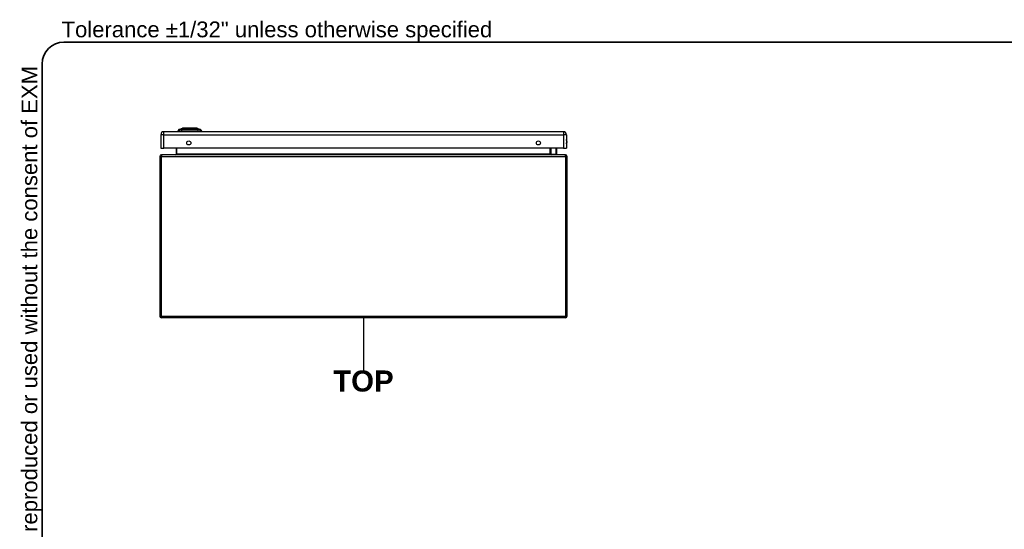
# Model space of a CAD drawing. Header units: inches. Extents: x 2 to 144, y 2 to 93.
# Tile 5 of 15: x 2 to 51, y 68 to 93. Entities that reach past the tile are written whole.
import ezdxf

# ---------------------------------------------------------------- set-up
doc = ezdxf.new("R2010")
doc.units = ezdxf.units.IN
doc.header["$LTSCALE"] = 8.616264
doc.header["$MEASUREMENT"] = 0
doc.linetypes.add('CHAIN', pattern=[0.7087, 0.4724, -0.0591, 0.1181, -0.0591])
doc.layers.get('0').update_dxf_attribs({"lineweight": 25})
for name, color, linetype, lineweight in [('Sketch Geometry(ANSI)', 7, 'Continuous', 25), ('Symbols(ANSI)', 7, 'Continuous', 25), ('Visible Edges(ANSI)', 7, 'Continuous', 25), ('Visible Tangent Edges(ANSI)', 7, 'Continuous', 25), ('Work Point(ANSI)', 7, 'Continuous', 25)]:
    doc.layers.add(name, color=color, linetype=linetype, lineweight=lineweight)
doc.styles.add('Current-ANSI', font='arial.ttf')
doc.styles.add('Dimension-ANSI', font='arialbd.ttf')

# ---------------------------------------------------------------- blocks, each defined once
blk = doc.blocks.new('TOP')
at = {"layer": 'Sketch Geometry(ANSI)'}
blk.add_line((0, 0.15), (0, -0.15), dxfattribs=at)
at = {"layer": 'Symbols(ANSI)', "color": 7, "insert": (0, -0.2119), "char_height": 0.12, "attachment_point": 5, "style": 'Dimension-ANSI'}
blk.add_mtext('\\fArial|b1|i0;TOP', dxfattribs=at)
blk = doc.blocks.new('Borders 1_EXM - B (Inch)')
at = {"layer": 'Sketch Geometry(ANSI)', "linetype": 'Continuous', "lineweight": 35}
for p, q in [((16.3979, 10.6915), (0.5229, 10.6915)), ((0.3979, 10.5665), (0.3979, 0.2545))]:
    blk.add_line(p, q, dxfattribs=at)
blk.add_arc((0.5229, 10.5665), 0.125, 90, 180, dxfattribs=at)
at = {"layer": 'Symbols(ANSI)', "color": 7, "insert": (0.5091, 10.6919), "char_height": 0.09, "attachment_point": 7, "style": 'Current-ANSI'}
blk.add_mtext('Tolerance ±1/32" unless otherwise specified', dxfattribs=at)
at = {"layer": 'Symbols(ANSI)', "color": 7, "insert": (0.3979, 5.4193), "char_height": 0.09, "attachment_point": 7, "rotation": 90, "style": 'Current-ANSI'}
blk.add_mtext('This drawing is confidential and must not be reproduced or used without the consent of EXM', dxfattribs=at)
at = {"layer": 'Symbols(ANSI)', "color": 7, "style": 'Current-ANSI'}
blk.add_attdef('FILENAME_AND_PATH_001', (5.9364, 10.7181), '', height=0.09, dxfattribs=at)

msp = doc.modelspace()

# ---------------------------------------------------------------- linework, layer by layer
at = {"layer": 'Visible Edges(ANSI)'}
for p, q in [((9.2589, 87.5748), (9.2589, 86.9207)), ((29.0329, 87.7208), (9.4049, 87.7208)), ((10.1605, 87.7366), (10.0924, 87.7366)), ((10.1521, 87.8234), (10.3261, 87.8911)), ((10.1605, 87.7366), (10.2712, 87.7366)), ((11.0948, 87.7366), (10.2712, 87.7366)), ((10.2834, 87.7326), (10.2834, 87.7208)), ((10.3903, 87.8963), (10.9757, 87.8963)), ((11.0399, 87.8911), (11.2139, 87.8234)), ((11.0669, 87.7208), (11.0669, 87.7326)), ((11.0948, 87.7366), (11.2056, 87.7366)), ((11.2736, 87.7366), (11.2056, 87.7366)), ((29.1789, 87.5748), (29.1789, 86.9207)), ((9.2589, 86.9207), (9.4049, 86.9207)), ((29.1265, 86.5862), (9.2925, 86.5862)), ((29.0329, 86.9207), (9.4049, 86.9207)), ((10.0217, 86.9207), (10.0217, 86.6172)), ((28.3973, 86.6172), (28.3973, 86.9207)), ((28.4427, 86.622), (28.4031, 86.6616)), ((28.4567, 86.6162), (28.6729, 86.6162)), ((28.6813, 86.9207), (28.6923, 86.8637)), ((28.6926, 86.86), (28.6926, 86.6359)), ((29.0329, 86.9207), (29.1789, 86.9207)), ((9.2085, 86.5022), (9.2085, 78.6694)), ((29.2106, 78.6694), (29.2106, 86.5022)), ((29.1265, 78.5854), (9.2925, 78.5854))]:
    msp.add_line(p, q, dxfattribs=at)
at = {"layer": 'Visible Edges(ANSI)', "flags": 128}
msp.add_lwpolyline([(11.0382, 87.8914), (11.0377, 87.8914), (11.0365, 87.8914), (11.0343, 87.8915), (11.0313, 87.8915), (11.0275, 87.8915), (11.0229, 87.8915), (11.0174, 87.8915), (11.0111, 87.8915), (11.0041, 87.8915), (10.9962, 87.8916), (10.9876, 87.8916), (10.9782, 87.8916), (10.9682, 87.8916), (10.9575, 87.8916), (10.9462, 87.8917), (10.9342, 87.8917), (10.9217, 87.8917), (10.9085, 87.8916), (10.8948, 87.8916), (10.8805, 87.8916), (10.8659, 87.8916), (10.8507, 87.8916), (10.8351, 87.8915), (10.8191, 87.8915), (10.8027, 87.8915), (10.7861, 87.8915), (10.7693, 87.8915), (10.7522, 87.8915), (10.7351, 87.8915), (10.7178, 87.8914), (10.7004, 87.8914), (10.6829, 87.8914), (10.6654, 87.8914), (10.648, 87.8914), (10.6306, 87.8915), (10.6134, 87.8915), (10.5965, 87.8915), (10.5797, 87.8915), (10.5631, 87.8915), (10.5468, 87.8915), (10.5308, 87.8915), (10.5151, 87.8916), (10.4999, 87.8916), (10.4852, 87.8916), (10.471, 87.8916), (10.4573, 87.8916), (10.4441, 87.8917), (10.4316, 87.8917), (10.4196, 87.8917), (10.4082, 87.8916), (10.3976, 87.8916), (10.3876, 87.8916), (10.3782, 87.8916), (10.3697, 87.8916), (10.3618, 87.8915), (10.3548, 87.8915), (10.3485, 87.8915), (10.3431, 87.8915), (10.3385, 87.8915), (10.3347, 87.8915), (10.3317, 87.8915), (10.3296, 87.8914), (10.3283, 87.8914), (10.3279, 87.8914)], dxfattribs=at)
at = {"layer": 'Visible Edges(ANSI)'}
for centre in [(10.634, 87.1708), (27.8038, 87.1708)]:
    msp.add_circle(centre, 0.1015, dxfattribs=at)
for centre, radius, start, end in [((9.4049, 87.5748), 0.146, 90, 180), ((10.2094, 87.7202), 0.1181, 119.72912, 172.0587), ((10.1557, 87.8143), 0.00984, 111.25051, 119.72912), ((10.2637, 87.7326), 0.0197, 0, 11.53696), ((10.3279, 87.8865), 0.00492, 90.20877, 111.25051), ((10.3903, 87.8845), 0.0118, 90, 143.3493), ((10.9757, 87.8845), 0.0118, 36.6507, 90), ((11.0382, 87.8865), 0.00492, 68.74949, 89.79123), ((11.0866, 87.7326), 0.0197, 168.46304, 180), ((11.2103, 87.8143), 0.00984, 60.27088, 68.74949), ((11.1566, 87.7202), 0.1181, 7.9413, 60.27088), ((29.0329, 87.5748), 0.146, 0, 90), ((29.0259, 87.2288), 0.1875, 324.68636, 35.31364), ((9.2925, 86.5022), 0.084, 90, 180), ((9.9907, 86.6172), 0.031, 270, 0), ((28.417, 86.6755), 0.0197, 180, 225), ((28.4283, 86.6172), 0.031, 180, 270), ((28.4567, 86.6359), 0.0197, 225, 270), ((28.6729, 86.6359), 0.0197, 270, 0), ((28.6729, 86.86), 0.0197, 0, 10.94089), ((29.1265, 86.5022), 0.084, 0, 90), ((9.2925, 78.6694), 0.084, 180, 270), ((29.1265, 78.6694), 0.084, 270, 0)]:
    msp.add_arc(centre, radius, start, end, dxfattribs=at)
at = {"layer": 'Visible Tangent Edges(ANSI)'}
for p, q in [((9.4049, 87.5748), (9.2589, 87.5748)), ((9.4049, 87.5748), (9.4049, 87.7208)), ((9.4049, 86.9207), (9.4049, 87.5748)), ((9.4049, 87.5748), (29.0329, 87.5748)), ((10.1521, 87.8234), (10.3261, 87.8911)), ((10.2175, 87.8235), (10.2173, 87.8235)), ((11.0665, 87.7326), (10.2834, 87.7326)), ((10.291, 87.8235), (10.2906, 87.8235)), ((11.0669, 87.7326), (11.0665, 87.7326)), ((11.0665, 87.7326), (11.0665, 87.7208)), ((11.0755, 87.8235), (11.075, 87.8235)), ((11.1487, 87.8235), (11.1486, 87.8235)), ((29.0329, 87.7208), (29.0329, 87.5748)), ((29.0329, 87.5748), (29.0329, 86.9207)), ((29.1789, 87.5748), (29.0329, 87.5748)), ((9.2925, 86.5862), (9.2925, 86.5022)), ((10.0527, 86.6172), (10.0217, 86.6172)), ((10.0527, 86.6172), (10.0527, 86.9207)), ((28.3663, 86.6172), (10.0527, 86.6172)), ((28.3663, 86.9207), (28.3663, 86.6172)), ((28.3663, 86.6172), (28.3973, 86.6172)), ((28.417, 86.9207), (28.417, 86.6575)), ((28.417, 86.6575), (28.4567, 86.6162)), ((28.6729, 86.8495), (28.6597, 86.9207)), ((28.6729, 86.6162), (28.6729, 86.8495)), ((29.1265, 86.5022), (29.1265, 86.5862)), ((9.2085, 86.5022), (9.2925, 86.5022)), ((9.2925, 86.5022), (29.1265, 86.5022)), ((9.2925, 78.6694), (9.2925, 86.5022)), ((29.1265, 86.5022), (29.2106, 86.5022)), ((29.1265, 86.5022), (29.1265, 78.6694)), ((9.2085, 78.6694), (9.2925, 78.6694)), ((9.2925, 78.6694), (9.2925, 78.5854)), ((9.2925, 78.6694), (29.1265, 78.6694)), ((29.1265, 78.6694), (29.1265, 78.5854)), ((29.1265, 78.6694), (29.2106, 78.6694))]:
    msp.add_line(p, q, dxfattribs=at)
at = {"layer": 'Visible Tangent Edges(ANSI)', "flags": 128}
for points in [[(10.1508, 87.8228), (10.1509, 87.8228), (10.1513, 87.8228), (10.1518, 87.8228), (10.1526, 87.8228), (10.1536, 87.8228), (10.1549, 87.8228), (10.1564, 87.8228), (10.158, 87.8228), (10.16, 87.8228), (10.1621, 87.8228), (10.1645, 87.8228), (10.1671, 87.8228), (10.1699, 87.8227), (10.1729, 87.8227), (10.1762, 87.8227), (10.1797, 87.8227), (10.1834, 87.8227), (10.1873, 87.8227), (10.1914, 87.8227), (10.1958, 87.8226), (10.2004, 87.8226), (10.2052, 87.8226), (10.2102, 87.8226), (10.2154, 87.8226)], [(10.2173, 87.8235), (10.2121, 87.8235), (10.207, 87.8235), (10.2022, 87.8235), (10.1976, 87.8235), (10.1932, 87.8235), (10.189, 87.8235), (10.1851, 87.8235), (10.1813, 87.8235), (10.1778, 87.8235), (10.1745, 87.8235), (10.1714, 87.8235), (10.1686, 87.8235), (10.166, 87.8235), (10.1636, 87.8235), (10.1614, 87.8235), (10.1595, 87.8235), (10.1577, 87.8235), (10.1563, 87.8235), (10.155, 87.8235), (10.154, 87.8235), (10.1532, 87.8235), (10.1526, 87.8234), (10.1523, 87.8234), (10.1521, 87.8234)], [(10.2154, 87.8226), (10.2169, 87.8226), (10.2186, 87.8226), (10.2205, 87.8226), (10.2225, 87.8225), (10.2246, 87.8225), (10.227, 87.8225), (10.2294, 87.8225), (10.232, 87.8225), (10.2348, 87.8225), (10.2377, 87.8225), (10.2407, 87.8225), (10.2439, 87.8225), (10.2472, 87.8225), (10.2506, 87.8225), (10.2541, 87.8225), (10.2577, 87.8225), (10.2614, 87.8225), (10.2652, 87.8225), (10.2691, 87.8225), (10.2731, 87.8225), (10.2772, 87.8226), (10.2814, 87.8226), (10.2856, 87.8226), (10.2899, 87.8226)], [(10.2906, 87.8235), (10.2864, 87.8235), (10.2823, 87.8235), (10.2782, 87.8235), (10.2742, 87.8235), (10.2703, 87.8235), (10.2665, 87.8235), (10.2628, 87.8235), (10.2591, 87.8235), (10.2556, 87.8235), (10.2521, 87.8235), (10.2488, 87.8235), (10.2456, 87.8235), (10.2425, 87.8235), (10.2396, 87.8235), (10.2367, 87.8235), (10.234, 87.8235), (10.2314, 87.8235), (10.229, 87.8235), (10.2267, 87.8235), (10.2246, 87.8235), (10.2226, 87.8235), (10.2207, 87.8235), (10.219, 87.8235), (10.2175, 87.8235)], [(10.2899, 87.8226), (10.3216, 87.8226), (10.3536, 87.8226), (10.3859, 87.8227), (10.4184, 87.8227), (10.4512, 87.8227), (10.4842, 87.8228), (10.5173, 87.8228), (10.5505, 87.8228), (10.5838, 87.8228), (10.6171, 87.8228), (10.6505, 87.8228), (10.6837, 87.8228), (10.717, 87.8228), (10.7503, 87.8228), (10.7835, 87.8228), (10.8167, 87.8228), (10.8498, 87.8228), (10.8827, 87.8228), (10.9154, 87.8227), (10.948, 87.8227), (10.9804, 87.8227), (11.0126, 87.8226), (11.0445, 87.8226), (11.0762, 87.8226)], [(11.075, 87.8235), (11.0435, 87.8235), (11.0117, 87.8235), (10.9796, 87.8235), (10.9474, 87.8235), (10.9149, 87.8235), (10.8822, 87.8235), (10.8494, 87.8235), (10.8164, 87.8235), (10.7833, 87.8235), (10.7502, 87.8235), (10.7169, 87.8234), (10.6837, 87.8234), (10.6505, 87.8234), (10.6173, 87.8235), (10.584, 87.8235), (10.5508, 87.8235), (10.5177, 87.8235), (10.4847, 87.8235), (10.4518, 87.8235), (10.4191, 87.8235), (10.3867, 87.8235), (10.3545, 87.8235), (10.3226, 87.8235), (10.291, 87.8235)], [(10.3261, 87.8911), (10.3263, 87.8911), (10.3267, 87.8911), (10.3275, 87.8911), (10.3285, 87.8911), (10.3299, 87.8911), (10.3315, 87.8911), (10.3334, 87.8912), (10.3356, 87.8912), (10.3381, 87.8912), (10.3409, 87.8912), (10.344, 87.8912), (10.3473, 87.8912), (10.351, 87.8913), (10.3549, 87.8913), (10.3591, 87.8913), (10.3635, 87.8913), (10.3683, 87.8913), (10.3733, 87.8914), (10.3785, 87.8914), (10.384, 87.8914), (10.3897, 87.8914), (10.3957, 87.8914), (10.4019, 87.8915), (10.4084, 87.8915)], [(10.4084, 87.8915), (10.4102, 87.8915), (10.412, 87.8915), (10.4138, 87.8915), (10.4156, 87.8915), (10.4175, 87.8915), (10.4193, 87.8915), (10.4212, 87.8915), (10.4231, 87.8915), (10.425, 87.8915), (10.4269, 87.8915), (10.4289, 87.8915), (10.4308, 87.8915), (10.4328, 87.8915), (10.4348, 87.8915), (10.4368, 87.8915), (10.4388, 87.8915), (10.4408, 87.8915), (10.4429, 87.8915), (10.4449, 87.8915), (10.447, 87.8915), (10.4491, 87.8915), (10.4512, 87.8915), (10.4533, 87.8915), (10.4554, 87.8915)], [(10.4554, 87.8915), (10.4716, 87.8914), (10.4885, 87.8914), (10.506, 87.8914), (10.5242, 87.8913), (10.5429, 87.8913), (10.5621, 87.8912), (10.5816, 87.8912), (10.6014, 87.8912), (10.6215, 87.8911), (10.6419, 87.8911), (10.6624, 87.8911), (10.6831, 87.8911), (10.7037, 87.8911), (10.7243, 87.8911), (10.7447, 87.8911), (10.7648, 87.8912), (10.7847, 87.8912), (10.8043, 87.8912), (10.8234, 87.8913), (10.8421, 87.8913), (10.8602, 87.8914), (10.8777, 87.8914), (10.8945, 87.8914), (10.9106, 87.8915)], [(10.9106, 87.8915), (10.9127, 87.8915), (10.9148, 87.8915), (10.917, 87.8915), (10.919, 87.8915), (10.9211, 87.8915), (10.9232, 87.8915), (10.9252, 87.8915), (10.9272, 87.8915), (10.9293, 87.8915), (10.9313, 87.8915), (10.9332, 87.8915), (10.9352, 87.8915), (10.9372, 87.8915), (10.9391, 87.8915), (10.941, 87.8915), (10.9429, 87.8915), (10.9448, 87.8915), (10.9467, 87.8915), (10.9486, 87.8915), (10.9504, 87.8915), (10.9523, 87.8915), (10.9541, 87.8915), (10.9559, 87.8915), (10.9577, 87.8915)], [(10.9577, 87.8915), (10.9641, 87.8915), (10.9703, 87.8914), (10.9763, 87.8914), (10.982, 87.8914), (10.9875, 87.8914), (10.9927, 87.8914), (10.9977, 87.8913), (11.0025, 87.8913), (11.0069, 87.8913), (11.0111, 87.8913), (11.0151, 87.8913), (11.0187, 87.8912), (11.0221, 87.8912), (11.0251, 87.8912), (11.0279, 87.8912), (11.0304, 87.8912), (11.0327, 87.8912), (11.0346, 87.8911), (11.0362, 87.8911), (11.0375, 87.8911), (11.0386, 87.8911), (11.0393, 87.8911), (11.0398, 87.8911), (11.0399, 87.8911)], [(11.1486, 87.8235), (11.147, 87.8235), (11.1453, 87.8235), (11.1435, 87.8235), (11.1415, 87.8235), (11.1393, 87.8235), (11.137, 87.8235), (11.1346, 87.8235), (11.132, 87.8235), (11.1293, 87.8235), (11.1265, 87.8235), (11.1235, 87.8235), (11.1204, 87.8235), (11.1172, 87.8235), (11.1139, 87.8235), (11.1105, 87.8235), (11.1069, 87.8235), (11.1033, 87.8235), (11.0996, 87.8235), (11.0957, 87.8235), (11.0918, 87.8235), (11.0878, 87.8235), (11.0838, 87.8235), (11.0797, 87.8235), (11.0755, 87.8235)], [(11.0762, 87.8226), (11.0804, 87.8226), (11.0847, 87.8226), (11.0888, 87.8226), (11.0929, 87.8225), (11.0969, 87.8225), (11.1008, 87.8225), (11.1046, 87.8225), (11.1084, 87.8225), (11.112, 87.8225), (11.1155, 87.8225), (11.1189, 87.8225), (11.1222, 87.8225), (11.1253, 87.8225), (11.1283, 87.8225), (11.1312, 87.8225), (11.134, 87.8225), (11.1366, 87.8225), (11.1391, 87.8225), (11.1414, 87.8225), (11.1436, 87.8225), (11.1456, 87.8226), (11.1474, 87.8226), (11.1491, 87.8226), (11.1506, 87.8226)], [(11.2139, 87.8234), (11.2138, 87.8234), (11.2135, 87.8234), (11.2129, 87.8235), (11.2121, 87.8235), (11.2111, 87.8235), (11.2098, 87.8235), (11.2083, 87.8235), (11.2066, 87.8235), (11.2047, 87.8235), (11.2025, 87.8235), (11.2001, 87.8235), (11.1975, 87.8235), (11.1946, 87.8235), (11.1916, 87.8235), (11.1883, 87.8235), (11.1847, 87.8235), (11.181, 87.8235), (11.177, 87.8235), (11.1728, 87.8235), (11.1684, 87.8235), (11.1638, 87.8235), (11.159, 87.8235), (11.154, 87.8235), (11.1487, 87.8235)], [(11.1506, 87.8226), (11.1558, 87.8226), (11.1609, 87.8226), (11.1657, 87.8226), (11.1702, 87.8226), (11.1746, 87.8227), (11.1787, 87.8227), (11.1827, 87.8227), (11.1864, 87.8227), (11.1899, 87.8227), (11.1931, 87.8227), (11.1962, 87.8227), (11.199, 87.8228), (11.2016, 87.8228), (11.204, 87.8228), (11.2061, 87.8228), (11.208, 87.8228), (11.2097, 87.8228), (11.2112, 87.8228), (11.2124, 87.8228), (11.2134, 87.8228), (11.2142, 87.8228), (11.2148, 87.8228), (11.2151, 87.8228), (11.2152, 87.8228)]]:
    msp.add_lwpolyline(points, dxfattribs=at)
at = {"layer": 'Visible Tangent Edges(ANSI)'}
for centre, radius, start, end in [((10.3279, 87.8865), 0.00492, 90.20877, 111.25051), ((29.0259, 87.2288), 0.1678, 335.74392, 24.25608)]:
    msp.add_arc(centre, radius, start, end, dxfattribs=at)
for centre, major_axis, ratio, start_param, end_param in [((10.2712, 87.7202), (0, 0.1181), 0.9468057, 0.5228377, 1.4321946), ((10.2201, 87.8141), (0.00009, 0.00984), 0.9484053, 0.2908385, 0.5314847), ((10.3089, 87.7202), (0, 0.1181), 0.3218057, 0.5228377, 1.4321946), ((10.2915, 87.8141), (-0.00003, 0.00984), 0.3170474, 0.281217, 0.5218633), ((10.3903, 87.8845), (0, 0.0118), 0.9718197, 0, 0.9310608), ((10.9757, 87.8845), (0, 0.0118), 0.9718197, 5.3521246, 6.2831853), ((11.0854, 87.7326), (0, 0.0197), 0.9595513, 1.3694384, 1.5707963), ((11.0746, 87.8141), (0.00003, 0.00984), 0.3170474, 5.761322, 6.0019683), ((11.0572, 87.7202), (0, 0.1181), 0.3218057, 4.8509908, 5.7603476), ((11.146, 87.8141), (-0.00009, 0.00984), 0.9484053, 5.7517006, 5.9923469), ((11.0948, 87.7202), (0, -0.1181), 0.9468057, 1.7093981, 2.6187549), ((9.9907, 86.6172), (0.062, 0), 0.5, 4.712389, 6.2831853), ((28.4283, 86.6172), (-0.062, 0), 0.5, 0, 1.5707963), ((28.417, 86.6755), (-0.0197, 0), 0.9174503, 0, 1.5707963), ((28.417, 86.6755), (-0.0139, -0.0139), 0.8524616, 0, 0.8648749), ((28.6729, 86.86), (0.0193, 0.0037), 0.5264422, 4.6109717, 6.2831853), ((28.6729, 86.86), (0.0197, 0), 0.5334331, 4.712389, 6.2831853)]:
    msp.add_ellipse(centre, major_axis=major_axis, ratio=ratio, start_param=start_param, end_param=end_param, dxfattribs=at)
at = {"layer": 'Work Point(ANSI)', "linetype": 'CHAIN', "ltscale": 0.000455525}
for p, q in [((19.2138, 86.5862), (19.2052, 86.5862)), ((19.2095, 86.5905), (19.2095, 86.5819))]:
    msp.add_line(p, q, dxfattribs=at)

# ---------------------------------------------------------------- block references
at = {"xscale": 8.6162636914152, "yscale": 8.6162636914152, "zscale": 8.6162636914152}
for name, p in [('Borders 1_EXM - B (Inch)', (0, 0)), ('TOP', (19.2095, 77.2963))]:
    msp.add_blockref(name, p, dxfattribs=at)

doc.saveas('drawing.dxf')
